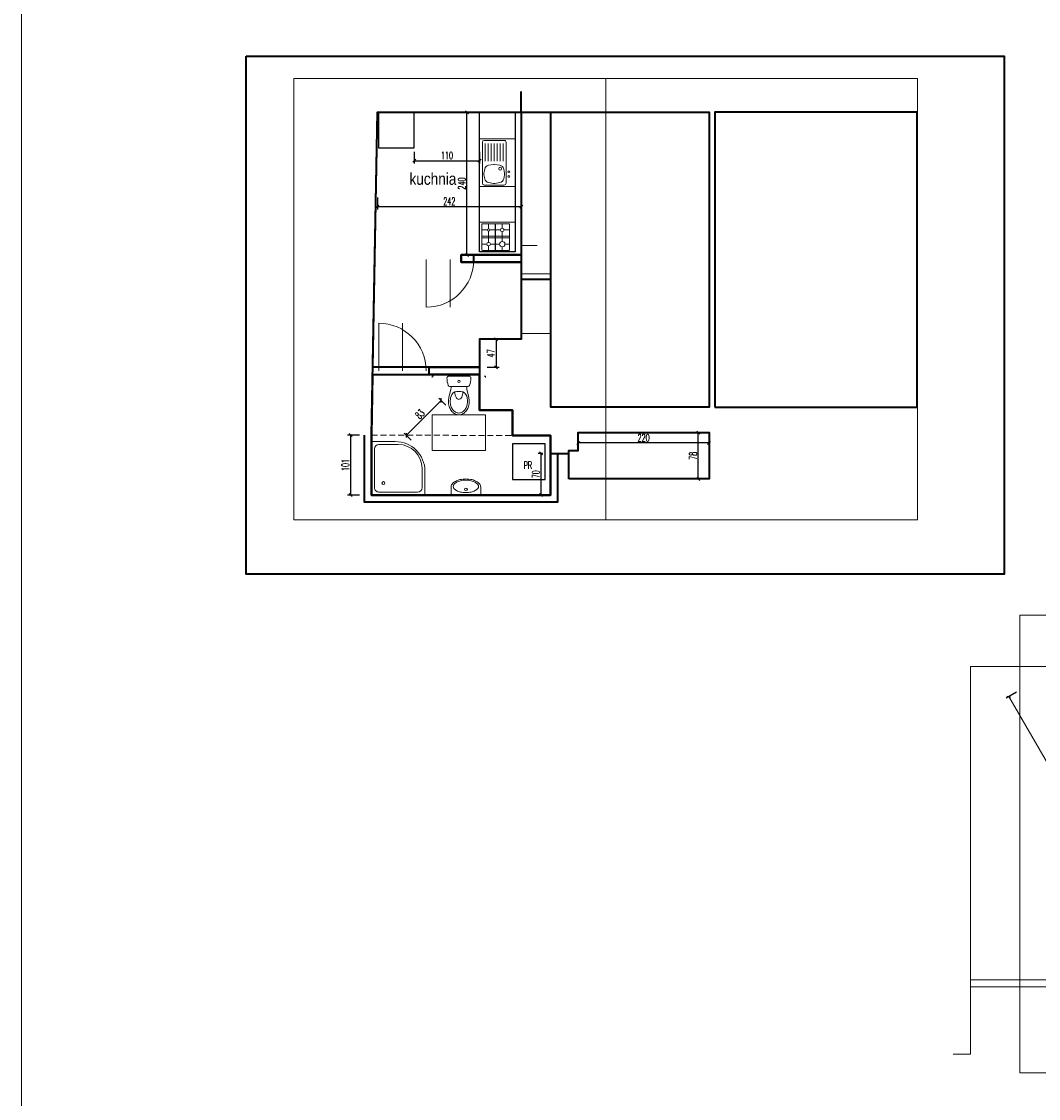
# Model space of a CAD drawing. Extents: x 33706 to 249013, y -74890 to 17912.
# Tile 34 of 256: x 65165 to 66876, y 13005 to 14816. Entities that reach past the tile are written whole.
import ezdxf
from ezdxf.lldxf.tags import DXFTag

# ---------------------------------------------------------------- set-up
doc = ezdxf.new("R2010")
doc.units = 0
doc.header["$MEASUREMENT"] = 0
doc.linetypes.add('1.0_0.5', pattern=[1.5, 1, -0.5])
doc.layers.add('__LT_konstrukcja', color=12, linetype='Continuous')
for name, color, linetype, lineweight in [('_konstrukcja', 96, 'Continuous', 20), ('_stolarka', 1, 'Continuous', 13), ('A-ARM', 1, 'Continuous', 15), ('wymiar', 3, 'Continuous', 13)]:
    doc.layers.add(name, color=color, linetype=linetype, lineweight=lineweight)
doc.styles.add('Arial narrow', font='ARIALN.TTF')
doc.styles.add('SIMPLEX', font='SIMPLEX.shx', dxfattribs={"width": 0.6})
tags = doc.linetypes.add('HIDDEN', pattern=[0.375, 0.25, -0.125]).pattern_tags.tags
tags[6:7] = [DXFTag(74, 4), DXFTag(75, 0), DXFTag(340, '0'), DXFTag(46, 1.0), DXFTag(50, 0.0), DXFTag(44, 0.0), DXFTag(45, 0.0)]
tags[4:5] = [DXFTag(74, 4), DXFTag(75, 0), DXFTag(340, '0'), DXFTag(46, 1.0), DXFTag(50, 0.0), DXFTag(44, 0.0), DXFTag(45, 0.0)]
doc.dimstyles.new('1-50 cm', dxfattribs={"dimscale": 0.5, "dimtxt": 25, "dimasz": 10, "dimexe": 10, "dimexo": 25, "dimgap": 5, "dimtad": 1, "dimdec": 0, "dimdsep": 46, "dimtxsty": 'SIMPLEX', "dimblk": 'OBLIQUE', "dimcen": 0, "dimadec": 1, "dimazin": 0, "dimtfac": 0.028571, "dimtdec": 1, "dimtix": 1, "dimtmove": 1, "dimatfit": 2, "dimldrblk": 'DOT', "dimfxl": 30, "dimfxlon": 1, "dimtolj": 1, "dimlwe": -1, "dimarcsym": 0})

# ---------------------------------------------------------------- blocks, each defined once
blk = doc.blocks.new('dr100_uniwersalne')
at = {"layer": '_stolarka', "color": 0, "linetype": 'ByBlock', "ltscale": 50}
blk.add_line((50, 0), (50, 100), dxfattribs=at)
blk.add_lwpolyline([(0, 0), (0, 100)], dxfattribs=at)
blk.add_arc((0, 0), 100, 0, 90, dxfattribs=at)
blk = doc.blocks.new('_arm_brodzik owal 90')
at = {"layer": 'A-ARM', "color": 0}
for p, q in [((-45, 85), (-12.5, 85)), ((-40, 90), (0, 90)), ((-5, 77.5), (-5, 12.5)), ((0, 90), (0, 0)), ((-90, 0), (-90, 40)), ((-85, 12.5), (-85, 45)), ((0, 0), (-90, 0)), ((-12.5, 5), (-77.5, 5))]:
    blk.add_line(p, q, dxfattribs=at)
blk.add_circle((-20, 20), 2.5, dxfattribs=at)
for centre, radius, start, end in [((-40, 40), 50, 90, 180), ((-45, 45), 40, 90, 180), ((-12.5, 77.5), 7.5, 0, 90), ((-77.5, 12.5), 7.5, 180, 270), ((-12.5, 12.5), 7.5, 270, 0)]:
    blk.add_arc(centre, radius, start, end, dxfattribs=at)
blk = doc.blocks.new('_arm_umywalka')
at = {"layer": 'A-ARM', "color": 0}
for p, q in [((-20, 13.5), (-20, 0)), ((-20, 0), (20, 0)), ((20, 0), (20, 13.5))]:
    blk.add_line(p, q, dxfattribs=at)
blk.add_lwpolyline([(20, 13.5, 0.138474), (18.6, 18.4, 0.107069), (14.1, 23, 0.080452), (8, 25.9, 0.068264), (0, 27, 0.068264), (-8, 25.9, 0.080452), (-14.1, 23, 0.107069), (-18.6, 18.4, 0.138474), (-20, 13.5, 0.138474)], format="xyb", dxfattribs=at)
blk.add_lwpolyline([(-17, 14.5, 0.138474), (-16.1, 11.2, 0.107069), (-12.5, 7.4, 0.080452), (-7.1, 5, 0.068264), (0, 4, 0.068264), (7.1, 5, 0.080452), (12.5, 7.4, 0.107069), (16.1, 11.2, 0.138474), (17, 14.5, 0.138474), (16.1, 17.8, 0.107069), (12.5, 21.6, 0.080452), (7.1, 24, 0.068264), (0, 25, 0.068264), (-7.1, 24, 0.080452), (-12.5, 21.6, 0.107069), (-16.1, 17.8, 0.138474)], format="xyb", close=True, dxfattribs=at)
blk.add_circle((0, 9.5), 2, dxfattribs=at)
blk = doc.blocks.new('wc')
at = {"layer": 'A-ARM', "color": 0}
for p, q in [((-13.8, 36.4), (-13.2, 33.7)), ((13.8, 36.4), (13.2, 33.7)), ((-16.7, 35.7), (-13.5, 21.9)), ((3.4, 26), (-3.4, 26)), ((16.7, 35.7), (13.5, 21.9)), ((17.1, 0), (-17.1, 0)), ((-15, 17.5), (15, 17.5))]:
    blk.add_line(p, q, dxfattribs=at)
at = {"layer": 'A-ARM', "color": 0, "linetype": 'HIDDEN', "lineweight": 13, "ltscale": 50}
blk.add_lwpolyline([(45, 65), (45, 125), (-45, 125), (-45, 65)], close=True, dxfattribs=at)
at = {"layer": 'A-ARM', "color": 0}
for points in [[(17.5, 42.5, 0.072039), (16.3, 50.8, 0.083339), (12.9, 57.8, 0.106661), (7.1, 63.1, 0.132138), (0, 65, 0.132138), (-7.1, 63.1, 0.106661), (-12.9, 57.8, 0.083339), (-16.3, 50.8, 0.072039), (-17.5, 42.5, 0.05824), (-16.7, 35.7, 0.083339)], [(14.5, 42.5, 0.072039), (13.4, 50, 0.083339), (10.5, 56, 0.106661), (5.6, 60.5, 0.132138), (0, 62, 0.132138), (-5.6, 60.5, 0.106661), (-10.5, 56, 0.083339), (-13.4, 50, 0.072039), (-14.5, 42.5, 0.05824), (-13.8, 36.4, 0.05824)], [(6.8, 26.6, 0.047502), (6.3, 31.2, 0.067446), (4.8, 35.2, 0.105232), (2.3, 38.2, 0.168531), (0, 39, 0.168531), (-2.3, 38.2, 0.105232), (-4.8, 35.2, 0.067446), (-6.3, 31.2, 0.047502), (-6.8, 26.6, 0.053598)], [(13.8, 36.4, 0.05824), (14.5, 42.5, 0.05824)], [(16.7, 35.7, 0.05824), (17.5, 42.5, 0.072039)]]:
    blk.add_lwpolyline(points, format="xyb", dxfattribs=at)
at = {"layer": 'A-ARM', "color": 0, "linetype": 'HIDDEN', "lineweight": 13, "ltscale": 50}
for points in [[(-45, 0), (-45, 2.5)], [(-42.5, 0), (-45, 0)], [(45, 0), (42.5, 0)], [(45, 0), (45, 2.5)]]:
    blk.add_lwpolyline(points, dxfattribs=at)
at = {"layer": 'A-ARM', "color": 0}
blk.add_circle((0, 8.8), 1.96, dxfattribs=at)
for centre, radius, start, end in [((-33, 17.4), 20, 0.3283, 13.0047), ((-3.4, 36), 10, 193.0047, 270), ((3.4, 36), 10, 270, 346.9953), ((33, 17.4), 20, 166.9953, 179.6717), ((16.9, 2.7), 37, 159.6583, 179.4624), ((-17.1, 3), 3, 179.4624, 270), ((-15, 14.5), 3, 90, 159.6583), ((15, 14.5), 3, 20.3417, 90), ((17.1, 3), 3, 270, 0.5376), ((-16.9, 2.7), 37, 0.5376, 20.3417)]:
    blk.add_arc(centre, radius, start, end, dxfattribs=at)
blk = doc.blocks.new('_OBLIQUE')
at = {"color": 0, "linetype": 'ByBlock', "lineweight": -2}
for p, q in [((-0.5, -0.5), (0.5, 0.5)), ((0, 0), (0, 0))]:
    blk.add_line(p, q, dxfattribs=at)
blk = doc.blocks.new('*D10679')
at = {"layer": '__LT_konstrukcja', "color": 0, "lineweight": -2, "ltscale": 50}
blk.add_line((65870.8, 14179), (65812.1, 14120.2), dxfattribs=at)
at = {"layer": '__LT_konstrukcja', "color": 0, "ltscale": 50}
for p, q in [((65879.1, 14170.8), (65867.3, 14182.6)), ((65820.3, 14112), (65808.6, 14123.7))]:
    blk.add_line(p, q, dxfattribs=at)
at = {"layer": 'DEFPOINTS', "color": 0, "lineweight": 18, "ltscale": 50}
for p in [(65887.9, 14162), (65812.1, 14120.2), (65829.2, 14103.1)]:
    blk.add_point(p, dxfattribs=at)
at = {"layer": '__LT_konstrukcja', "color": 0, "lineweight": -2, "ltscale": 50, "xscale": 5, "yscale": 5, "zscale": 5}
for p, rotation in [((65870.8, 14179), 45.06183390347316), ((65812.1, 14120.2), 225.0618339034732)]:
    blk.add_blockref('_OBLIQUE', p, dxfattribs=dict(at, rotation=rotation))
at = {"layer": '__LT_konstrukcja', "color": 0, "lineweight": 18, "ltscale": 50, "insert": (65835.3, 14155.8), "char_height": 12.5, "attachment_point": 5, "rotation": 45.0618, "style": 'SIMPLEX'}
blk.add_mtext('\\A1;83', dxfattribs=at)
blk = doc.blocks.new('_Dot')
at = {"color": 0, "lineweight": -2}
blk.add_line((-0.5, 0), (-1, 0), dxfattribs=at)
at = {"color": 0, "const_width": 0.5}
blk.add_lwpolyline([(-0.25, 0, 1), (0.25, 0, 1)], format="xyb", close=True, dxfattribs=at)
blk = doc.blocks.new('*D10680')
at = {"layer": '__LT_konstrukcja', "color": 0, "ltscale": 50}
for p, q in [((65948.4, 14281.8), (65968.4, 14281.8)), ((65948.4, 14234.8), (65968.4, 14234.8))]:
    blk.add_line(p, q, dxfattribs=at)
at = {"layer": '__LT_konstrukcja', "color": 0, "lineweight": -2, "ltscale": 50}
blk.add_line((65963.4, 14281.8), (65963.4, 14234.8), dxfattribs=at)
at = {"layer": 'DEFPOINTS', "color": 0, "lineweight": 35, "ltscale": 50}
for p in [(65935.8, 14281.8), (65935.8, 14234.8), (65963.4, 14234.8)]:
    blk.add_point(p, dxfattribs=at)
at = {"layer": '__LT_konstrukcja', "color": 0, "lineweight": -2, "ltscale": 50, "xscale": 5, "yscale": 5, "zscale": 5}
for p, rotation in [((65963.4, 14281.8), 90), ((65963.4, 14234.8), 270)]:
    blk.add_blockref('_OBLIQUE', p, dxfattribs=dict(at, rotation=rotation))
at = {"layer": '__LT_konstrukcja', "color": 0, "lineweight": 18, "ltscale": 50, "insert": (65954.6, 14258.3), "char_height": 12.5, "attachment_point": 5, "rotation": 90, "style": 'SIMPLEX'}
blk.add_mtext('\\A1;47', dxfattribs=at)
blk = doc.blocks.new('*D10681')
at = {"layer": '__LT_konstrukcja', "color": 0, "ltscale": 50}
for p, q in [((65733.6, 14120.8), (65713.6, 14120.8)), ((65733.6, 14019.8), (65713.6, 14019.8))]:
    blk.add_line(p, q, dxfattribs=at)
at = {"layer": '__LT_konstrukcja', "color": 0, "lineweight": -2, "ltscale": 50}
blk.add_line((65718.6, 14120.8), (65718.6, 14019.8), dxfattribs=at)
at = {"layer": 'DEFPOINTS', "color": 0, "lineweight": 35, "ltscale": 50}
for p in [(65753.8, 14120.8), (65718.6, 14019.8), (65753.8, 14019.8)]:
    blk.add_point(p, dxfattribs=at)
at = {"layer": '__LT_konstrukcja', "color": 0, "lineweight": -2, "ltscale": 50, "xscale": 5, "yscale": 5, "zscale": 5}
for p, rotation in [((65718.6, 14120.8), 90.00001114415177), ((65718.6, 14019.8), 270.0000111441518)]:
    blk.add_blockref('_OBLIQUE', p, dxfattribs=dict(at, rotation=rotation))
at = {"layer": '__LT_konstrukcja', "color": 0, "lineweight": 18, "ltscale": 50, "insert": (65709.8, 14070.3), "char_height": 12.5, "attachment_point": 5, "rotation": 90, "style": 'SIMPLEX'}
blk.add_mtext('\\A1;101', dxfattribs=at)
blk = doc.blocks.new('*D10682')
at = {"layer": '__LT_konstrukcja', "color": 0, "ltscale": 50}
for p, q in [((66042.3, 14089.8), (66034, 14089.8)), ((66042.3, 14019.8), (66034, 14019.8))]:
    blk.add_line(p, q, dxfattribs=at)
at = {"layer": '__LT_konstrukcja', "color": 0, "lineweight": -2, "ltscale": 50}
blk.add_line((66039, 14089.8), (66039, 14019.8), dxfattribs=at)
at = {"layer": 'DEFPOINTS', "color": 0, "lineweight": 35, "ltscale": 50}
for p in [(66054.8, 14089.8), (66039, 14019.8), (66054.8, 14019.8)]:
    blk.add_point(p, dxfattribs=at)
at = {"layer": '__LT_konstrukcja', "color": 0, "lineweight": -2, "ltscale": 50, "xscale": 5, "yscale": 5, "zscale": 5}
for p, rotation in [((66039, 14089.8), 90), ((66039, 14019.8), 270)]:
    blk.add_blockref('_OBLIQUE', p, dxfattribs=dict(at, rotation=rotation))
at = {"layer": '__LT_konstrukcja', "color": 0, "lineweight": 18, "ltscale": 50, "insert": (66030.2, 14054.8), "char_height": 12.5, "attachment_point": 5, "rotation": 90, "style": 'SIMPLEX'}
blk.add_mtext('\\A1;70', dxfattribs=at)
blk = doc.blocks.new('_arm_zlewozmywak 1-kom')
at = {"layer": 'A-ARM'}
for p, q in [((80, 60), (0, 60)), ((0, 60), (0, 0)), ((80, 0), (80, 60)), ((2.5, 41.5), (2.5, 7.5)), ((74.5, 44.5), (5.5, 44.5)), ((19.8, 41.7), (13, 40.5)), ((29.5, 40.5), (22.7, 41.7)), ((72.5, 39.5), (42.5, 39.5)), ((77.5, 41.5), (77.5, 7.5)), ((6.6, 34), (5.2, 25.8)), ((5.2, 23.2), (6.6, 15)), ((37.3, 25.8), (35.9, 34)), ((35.9, 15), (37.3, 23.2)), ((36.2, 32.6), (36.2, 32.6)), ((72.5, 34.5), (42.5, 34.5)), ((72.5, 29.5), (42.5, 29.5)), ((72.5, 24.5), (42.5, 24.5)), ((42.5, 19.5), (72.5, 19.5)), ((0, 0), (80, 0)), ((74.5, 4.5), (5.5, 4.5)), ((13, 8.5), (19.8, 7.3)), ((22.7, 7.3), (29.5, 8.5)), ((42.5, 14.5), (72.5, 14.5)), ((42.5, 9.5), (72.5, 9.5))]:
    blk.add_line(p, q, dxfattribs=at)
for centre, radius in [((17, 49), 1.5), ((25, 49), 1.5), ((30, 34.5), 2.5)]:
    blk.add_circle(centre, radius, dxfattribs=at)
for centre, radius, start, end in [((5.5, 41.5), 3, 90, 180), ((14.5, 32.6), 8, 100.3048, 170.5377), ((21.2, 33.9), 8, 79.6952, 100.3048), ((28, 32.6), 8, 9.4623, 79.6952), ((74.5, 41.5), 3, 0, 90), ((13.1, 24.5), 8, 170.5377, 189.4623), ((28.3, 31.2), 8, 9.4601, 9.4623), ((29.4, 24.5), 8, 350.5377, 9.4623), ((5.5, 7.5), 3, 180, 270), ((14.5, 16.4), 8, 189.4623, 259.6952), ((21.2, 15.1), 8, 259.6952, 280.3048), ((28, 16.4), 8, 280.3048, 350.5377), ((74.5, 7.5), 3, 270, 0)]:
    blk.add_arc(centre, radius, start, end, dxfattribs=at)
blk = doc.blocks.new('_arm_kuchenka')
at = {"layer": 'A-ARM'}
for p, q in [((0, 60), (50, 60)), ((0, 0), (0, 60)), ((2.5, 11), (2.5, 55.5)), ((3.5, 56.5), (46.5, 56.5)), ((13, 47), (13, 56.5)), ((23.5, 10), (23.5, 56.5)), ((26.5, 56.5), (26.5, 10)), ((37, 56.5), (37, 48)), ((47.5, 55.5), (47.5, 11)), ((50, 60), (50, 5)), ((2.5, 45), (11, 45)), ((13, 25), (13, 43)), ((15, 45), (34, 45)), ((37, 42), (37, 26.5)), ((40, 45), (47.5, 45)), ((47.5, 34), (2.5, 34)), ((2.5, 33.5), (47.5, 33.5)), ((10, 22), (2.5, 22)), ((13, 10), (13, 19)), ((32.5, 22), (16, 22)), ((47.5, 22), (41.5, 22)), ((50, 0), (0, 0)), ((46.5, 10), (3.5, 10)), ((37, 17.5), (37, 10)), ((50, 5), (50, 0)), ((50, 5), (50, 5))]:
    blk.add_line(p, q, dxfattribs=at)
for centre, radius in [((13, 45), 2), ((37, 45), 3), ((13, 22), 3), ((37, 22), 4.5)]:
    blk.add_circle(centre, radius, dxfattribs=at)
for centre, start, end in [((3.5, 55.5), 90, 180), ((46.5, 55.5), 0, 90), ((3.5, 11), 180, 270), ((46.5, 11), 270, 0)]:
    blk.add_arc(centre, 1, start, end, dxfattribs=at)
blk = doc.blocks.new('*D10683')
at = {"layer": '__LT_konstrukcja', "color": 0, "ltscale": 50}
for p, q in [((65929.4, 14663.8), (65909.4, 14663.8)), ((65929.4, 14423.8), (65909.4, 14423.8))]:
    blk.add_line(p, q, dxfattribs=at)
at = {"layer": '__LT_konstrukcja', "color": 0, "lineweight": -2, "ltscale": 50}
blk.add_line((65914.4, 14423.8), (65914.4, 14663.8), dxfattribs=at)
at = {"layer": 'DEFPOINTS', "color": 0, "lineweight": 35, "ltscale": 50}
for p in [(65914.4, 14663.8), (66005.8, 14663.8), (66005.8, 14423.8)]:
    blk.add_point(p, dxfattribs=at)
at = {"layer": '__LT_konstrukcja', "color": 0, "lineweight": -2, "ltscale": 50, "xscale": 5, "yscale": 5, "zscale": 5}
for p, rotation in [((65914.4, 14663.8), 90), ((65914.4, 14423.8), 270)]:
    blk.add_blockref('_OBLIQUE', p, dxfattribs=dict(at, rotation=rotation))
at = {"layer": '__LT_konstrukcja', "color": 0, "lineweight": 18, "ltscale": 50, "insert": (65905.7, 14543.8), "char_height": 12.5, "attachment_point": 5, "rotation": 90, "style": 'SIMPLEX'}
blk.add_mtext('\\A1;240', dxfattribs=at)
blk = doc.blocks.new('*D10684')
at = {"layer": '__LT_konstrukcja', "color": 0, "ltscale": 50}
for p, q in [((65763.8, 14520.1), (65763.8, 14500.1)), ((66005.8, 14520.1), (66005.8, 14500.1))]:
    blk.add_line(p, q, dxfattribs=at)
at = {"layer": '__LT_konstrukcja', "color": 0, "lineweight": -2, "ltscale": 50}
blk.add_line((65763.8, 14505.1), (66005.8, 14505.1), dxfattribs=at)
at = {"layer": 'DEFPOINTS', "color": 0, "lineweight": 18, "ltscale": 50}
for p in [(65763.8, 14663.8), (66005.8, 14663.8), (66005.8, 14505.1)]:
    blk.add_point(p, dxfattribs=at)
at = {"layer": '__LT_konstrukcja', "color": 0, "lineweight": -2, "ltscale": 50, "xscale": 5, "yscale": 5, "zscale": 5, "rotation": 180}
blk.add_blockref('_OBLIQUE', (65763.8, 14505.1), dxfattribs=at)
at = {"layer": '__LT_konstrukcja', "color": 0, "lineweight": -2, "ltscale": 50, "xscale": 5, "yscale": 5, "zscale": 5}
blk.add_blockref('_OBLIQUE', (66005.8, 14505.1), dxfattribs=at)
at = {"layer": '__LT_konstrukcja', "color": 0, "lineweight": 18, "ltscale": 50, "insert": (65884.8, 14513.9), "char_height": 12.5, "attachment_point": 5, "style": 'SIMPLEX'}
blk.add_mtext('\\A1;242', dxfattribs=at)
blk = doc.blocks.new('*D10685')
at = {"layer": '__LT_konstrukcja', "color": 0, "ltscale": 50}
for p, q in [((65825.8, 14597.3), (65825.8, 14577.3)), ((65935.8, 14597.3), (65935.8, 14577.3))]:
    blk.add_line(p, q, dxfattribs=at)
at = {"layer": '__LT_konstrukcja', "color": 0, "lineweight": -2, "ltscale": 50}
blk.add_line((65825.8, 14582.3), (65935.8, 14582.3), dxfattribs=at)
at = {"layer": 'DEFPOINTS', "color": 0, "lineweight": 18, "ltscale": 50}
for p in [(65825.8, 14663.8), (65935.8, 14663.8), (65935.8, 14582.3)]:
    blk.add_point(p, dxfattribs=at)
at = {"layer": '__LT_konstrukcja', "color": 0, "lineweight": -2, "ltscale": 50, "xscale": 5, "yscale": 5, "zscale": 5, "rotation": 180}
blk.add_blockref('_OBLIQUE', (65825.8, 14582.3), dxfattribs=at)
at = {"layer": '__LT_konstrukcja', "color": 0, "lineweight": -2, "ltscale": 50, "xscale": 5, "yscale": 5, "zscale": 5}
blk.add_blockref('_OBLIQUE', (65935.8, 14582.3), dxfattribs=at)
at = {"layer": '__LT_konstrukcja', "color": 0, "lineweight": 18, "ltscale": 50, "insert": (65880.8, 14591.1), "char_height": 12.5, "attachment_point": 5, "style": 'SIMPLEX'}
blk.add_mtext('\\A1;110', dxfattribs=at)
blk = doc.blocks.new('*D11120')
at = {"layer": '__LT_konstrukcja', "color": 0, "ltscale": 50}
for p, q in [((-630.3, 807.9), (-647.7, 797.9)), ((-491.3, 567.9), (-508.7, 557.9))]:
    blk.add_line(p, q, dxfattribs=at)
at = {"layer": '__LT_konstrukcja', "color": 0, "lineweight": -2, "ltscale": 50}
blk.add_line((-643.3, 800.4), (-504.3, 560.4), dxfattribs=at)
at = {"layer": 'DEFPOINTS', "color": 0, "lineweight": 35, "ltscale": 50}
for p in [(-556, 851), (-417, 611), (-504.3, 560.4)]:
    blk.add_point(p, dxfattribs=at)
at = {"layer": '__LT_konstrukcja', "color": 0, "lineweight": -2, "ltscale": 50, "xscale": 5, "yscale": 5, "zscale": 5}
for p, rotation in [((-643.3, 800.4), 120.0779925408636), ((-504.3, 560.4), 300.0779925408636)]:
    blk.add_blockref('_OBLIQUE', p, dxfattribs=dict(at, rotation=rotation))
at = {"layer": '__LT_konstrukcja', "color": 0, "lineweight": 18, "ltscale": 50, "insert": (-566.3, 684.8), "char_height": 12.5, "attachment_point": 5, "rotation": 300.078, "style": 'SIMPLEX'}
blk.add_mtext('\\A1;277', dxfattribs=at)
blk = doc.blocks.new('*D11137')
at = {"layer": '_konstrukcja', "color": 0, "ltscale": 50}
for p, q in [((66101.8, 14112.3), (66101.8, 14102.4)), ((66321.8, 14112.3), (66321.8, 14102.4))]:
    blk.add_line(p, q, dxfattribs=at)
at = {"layer": '_konstrukcja', "color": 0, "lineweight": -2, "ltscale": 50}
blk.add_line((66321.8, 14107.4), (66101.8, 14107.4), dxfattribs=at)
at = {"layer": 'DEFPOINTS', "color": 0, "lineweight": 35, "ltscale": 50}
for p in [(66101.8, 14124.8), (66321.8, 14124.8), (66101.8, 14107.4)]:
    blk.add_point(p, dxfattribs=at)
at = {"layer": '_konstrukcja', "color": 0, "lineweight": -2, "ltscale": 50, "xscale": 5, "yscale": 5, "zscale": 5, "rotation": 180}
blk.add_blockref('_OBLIQUE', (66101.8, 14107.4), dxfattribs=at)
at = {"layer": '_konstrukcja', "color": 0, "lineweight": -2, "ltscale": 50, "xscale": 5, "yscale": 5, "zscale": 5}
blk.add_blockref('_OBLIQUE', (66321.8, 14107.4), dxfattribs=at)
at = {"layer": '_konstrukcja', "color": 0, "lineweight": 35, "ltscale": 50, "insert": (66211.8, 14116.2), "char_height": 12.5, "attachment_point": 5, "style": 'SIMPLEX'}
blk.add_mtext('\\A1;220', dxfattribs=at)
blk = doc.blocks.new('*D11136')
at = {"layer": '_konstrukcja', "color": 0, "ltscale": 50}
for p, q in [((66309.3, 14124.8), (66298.6, 14124.8)), ((66309.3, 14046.8), (66298.6, 14046.8))]:
    blk.add_line(p, q, dxfattribs=at)
at = {"layer": '_konstrukcja', "color": 0, "lineweight": -2, "ltscale": 50}
blk.add_line((66303.6, 14046.8), (66303.6, 14124.8), dxfattribs=at)
at = {"layer": 'DEFPOINTS', "color": 0, "lineweight": 35, "ltscale": 50}
for p in [(66303.6, 14124.8), (66321.8, 14124.8), (66321.8, 14046.8)]:
    blk.add_point(p, dxfattribs=at)
at = {"layer": '_konstrukcja', "color": 0, "lineweight": -2, "ltscale": 50, "xscale": 5, "yscale": 5, "zscale": 5}
for p, rotation in [((66303.6, 14124.8), 90), ((66303.6, 14046.8), 270)]:
    blk.add_blockref('_OBLIQUE', p, dxfattribs=dict(at, rotation=rotation))
at = {"layer": '_konstrukcja', "color": 0, "lineweight": 35, "ltscale": 50, "insert": (66294.9, 14085.8), "char_height": 12.5, "attachment_point": 5, "rotation": 90, "style": 'SIMPLEX'}
blk.add_mtext('\\A1;78', dxfattribs=at)
blk = doc.blocks.new('charewicz_mazurek')
at = {"layer": 'DEFPOINTS', "lineweight": 18, "ltscale": 50}
blk.add_lwpolyline([(-624.5, 937.2), (451.9, 937.2), (451.9, 167.6), (-624.5, 167.6)], close=True, dxfattribs=at)
at = {"layer": 'wymiar', "lineweight": 18, "ltscale": 50}
for p, q in [((-708, 851), (-708, 199)), ((-556, 851), (-708, 851)), ((-708, 199), (-737, 199))]:
    blk.add_line(p, q, dxfattribs=at)
for points in [[(-708, 312), (-556, 312), (-556, 851)], [(-708, 324), (-568, 324), (-568, 851)]]:
    blk.add_lwpolyline(points, dxfattribs=at)
at = {"layer": '__LT_konstrukcja', "lineweight": 18, "ltscale": 50}
dim = blk.add_aligned_dim(p1=(-556, 851), p2=(-417, 611), distance=-100.9, dimstyle='1-50 cm', dxfattribs=at)
dim.commit()
dim.dimension.update_dxf_attribs({"geometry": '*D11120', "text_midpoint": (-566.3, 684.8)})

msp = doc.modelspace()

# ---------------------------------------------------------------- linework, layer by layer
at = {"layer": '__LT_konstrukcja', "lineweight": 18, "ltscale": 50}
for p, q in [((66005.8, 14439.8), (66032.8, 14439.8)), ((66005.8, 14391.8), (66055.8, 14391.8)), ((66005.8, 14291.8), (66055.8, 14291.8))]:
    msp.add_line(p, q, dxfattribs=at)
at = {"layer": '__LT_konstrukcja', "linetype": '1.0_0.5', "lineweight": 18, "ltscale": 10}
msp.add_line((65753.8, 14120.8), (65990.8, 14119.8), dxfattribs=at)
at = {"layer": '__LT_konstrukcja', "lineweight": 18, "ltscale": 50}
for points in [[(65164.8, 17024.8), (68657.8, 17024.8), (68657.8, 12299.5), (65164.8, 12299.5)], [(65622.9, 13977.9), (66147.9, 13977.9), (66147.9, 14720.4), (65622.9, 14720.4)], [(66147.9, 13977.9), (66672.9, 13977.9), (66672.9, 14720.4), (66147.9, 14720.4)]]:
    msp.add_lwpolyline(points, close=True, dxfattribs=at)
msp.add_lwpolyline([(66005.8, 14663.8), (66005.8, 14439.8)], dxfattribs=at)
at = {"layer": '_konstrukcja', "color": 2, "lineweight": 35, "ltscale": 50}
for p, q in [((66005.8, 14663.8), (66055.8, 14663.8)), ((66005.9, 14382.8), (66055.8, 14382.8))]:
    msp.add_line(p, q, dxfattribs=at)
for points in [[(65542.7, 14758.1), (66818.6, 14758.1), (66818.6, 13886.7), (65542.7, 13886.7)], [(65763.8, 14663.8), (66005.8, 14663.8), (66005.8, 14423.8), (65904.8, 14423.8), (65904.8, 14411.8), (66005.8, 14411.8), (66005.8, 14281.8), (65935.8, 14281.8), (65935.8, 14234.8), (65755.9, 14234.8)], [(66055.8, 14663.8), (66321.8, 14663.8), (66321.8, 14167.8), (66055.8, 14167.8)], [(66331.8, 14167.8), (66671.8, 14167.8), (66671.8, 14663.8), (66331.8, 14663.8)], [(65904.8, 14423.8), (66005.8, 14423.8), (66005.8, 14411.8), (65904.8, 14411.8)], [(65935.8, 14222.3), (65755.7, 14222.3), (65753.8, 14120.8), (65753.8, 14019.8), (66054.8, 14019.8), (66054.8, 14119.8), (65990.8, 14119.8), (65990.8, 14162.8), (65935.8, 14162.8)], [(66085.8, 14046.8), (66085.8, 14094.8), (66101.8, 14094.8), (66101.8, 14124.8), (66321.8, 14124.8), (66321.8, 14046.8)]]:
    msp.add_lwpolyline(points, close=True, dxfattribs=at)
at = {"layer": 'A-ARM', "lineweight": 25, "ltscale": 50}
for points in [[(65765.8, 14603.8), (65825.8, 14603.8), (65825.8, 14663.8), (65765.8, 14663.8)], [(65935.8, 14663.8), (65995.8, 14663.8), (65995.8, 14428.8), (65935.8, 14428.8)], [(65991.1, 14046.2), (66046.1, 14046.2), (66046.1, 14106.2), (65991.1, 14106.2)]]:
    msp.add_lwpolyline(points, close=True, dxfattribs=at)
at = {"layer": 'wymiar', "lineweight": 40, "ltscale": 50}
for points in [[(65753.8, 14120.8), (65763.8, 14663.8), (66005.8, 14663.8), (66005.8, 14698.8)], [(66005.8, 14663.8), (66005.8, 14281.8)], [(66005.8, 14281.8), (65935.8, 14281.8), (65935.8, 14162.8), (65990.8, 14162.8), (65990.8, 14119.8), (66054.8, 14119.8), (66054.8, 14089.8), (66084.8, 14089.8)]]:
    msp.add_lwpolyline(points, dxfattribs=at)
at = {"layer": 'wymiar', "color": 12, "lineweight": 35, "ltscale": 50}
for points in [[(65925.9, 14423.8), (66005.8, 14423.8), (66005.8, 14411.8), (65925.9, 14411.8)], [(65850.8, 14234.8), (65935.8, 14234.8), (65935.8, 14222.8), (65850.8, 14222.8)]]:
    msp.add_lwpolyline(points, close=True, dxfattribs=at)
for points in [[(66066.8, 14089.8), (66066.8, 14007.8), (65741.8, 14007.8), (65741.8, 14120.8)], [(66054.8, 14089.8), (66054.8, 14019.8), (65753.8, 14019.8), (65753.8, 14120.8)]]:
    msp.add_lwpolyline(points, dxfattribs=at)

# ---------------------------------------------------------------- block references
at = {"layer": '__LT_konstrukcja', "lineweight": 18, "ltscale": 50}
msp.add_blockref('charewicz_mazurek', (67469.6, 12880.4), dxfattribs=at)
at = {"layer": '_stolarka', "lineweight": 35, "yscale": 0.8, "zscale": 0.8}
for p, xscale, rotation in [((65845.9, 14415.8), -0.8, 180.0000000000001), ((65765.9, 14228.8), 0.8, 359.9999999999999)]:
    msp.add_blockref('dr100_uniwersalne', p, dxfattribs=dict(at, xscale=xscale, rotation=rotation))
at = {"layer": 'A-ARM', "xscale": -1}
for name, p, rotation in [('_arm_zlewozmywak 1-kom', (65935.8, 14538.8), 270.0000000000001), ('wc', (65900.8, 14219.8), 179.9999999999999)]:
    msp.add_blockref(name, p, dxfattribs=dict(at, rotation=rotation))
at = {"layer": 'A-ARM', "lineweight": 18, "ltscale": 50, "xscale": -1, "rotation": 89.99999999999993}
msp.add_blockref('_arm_kuchenka', (65995.8, 14478.8), dxfattribs=at)
at = {"layer": 'A-ARM', "lineweight": 25, "ltscale": 50, "zscale": 0.9, "rotation": 269.9999999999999}
msp.add_blockref('_arm_brodzik owal 90', (65753.8, 14019.8), dxfattribs=at)
at = {"layer": 'A-ARM', "xscale": 1.25}
msp.add_blockref('_arm_umywalka', (65912.6, 14019.8), dxfattribs=at)

# ---------------------------------------------------------------- texts
at = {"layer": 'A-ARM', "lineweight": 25, "ltscale": 50, "insert": (65817.7, 14561.7), "char_height": 20, "width": 184.332, "attachment_point": 1, "style": 'Arial narrow'}
msp.add_mtext('kuchnia', dxfattribs=at)
at = {"layer": 'A-ARM', "lineweight": 25, "ltscale": 50, "insert": (66016.9, 14070), "char_height": 12.5, "attachment_point": 5, "style": 'SIMPLEX'}
msp.add_mtext('{\\A1;PR}', dxfattribs=at)

# ---------------------------------------------------------------- dimensions: what is measured, and where the dimension line sits
at = {"layer": '__LT_konstrukcja', "lineweight": 18, "ltscale": 50}
for p1, p2, distance, picture, middle in [((65763.8, 14663.8), (66005.8, 14663.8), -158.7, '*D10684', (65884.8, 14513.9)), ((65825.8, 14663.8), (65935.8, 14663.8), -81.4, '*D10685', (65880.8, 14591.1)), ((66005.8, 14423.8), (66005.8, 14663.8), 91.4, '*D10683', (65905.7, 14543.8)), ((65935.8, 14281.8), (65935.8, 14234.8), 27.5, '*D10680', (65954.6, 14258.3)), ((65887.9, 14162), (65829.2, 14103.1), -24.1, '*D10679', (65835.3, 14155.8)), ((65753.8, 14120.8), (65753.8, 14019.8), -35.3, '*D10681', (65709.8, 14070.3)), ((66054.8, 14089.8), (66054.8, 14019.8), -15.8, '*D10682', (66030.2, 14054.8))]:
    dim = msp.add_aligned_dim(p1=p1, p2=p2, distance=distance, dimstyle='1-50 cm', dxfattribs=at)
    dim.commit()
    dim.dimension.update_dxf_attribs({"geometry": picture, "text_midpoint": middle})
at = {"layer": '_konstrukcja', "color": 2, "lineweight": 35, "ltscale": 50}
dim = msp.add_linear_dim(base=(66101.8, 14107.4), p1=(66321.8, 14124.8), p2=(66101.8, 14124.8), dimstyle='1-50 cm', dxfattribs=at)
dim.commit()
dim.dimension.update_dxf_attribs({"geometry": '*D11137', "text_midpoint": (66211.8, 14116.2)})
dim = msp.add_linear_dim(base=(66303.6, 14124.8), p1=(66321.8, 14046.8), p2=(66321.8, 14124.8), angle=90, dimstyle='1-50 cm', dxfattribs=at)
dim.commit()
dim.dimension.update_dxf_attribs({"geometry": '*D11136', "text_midpoint": (66294.9, 14085.8)})

doc.saveas('drawing.dxf')
